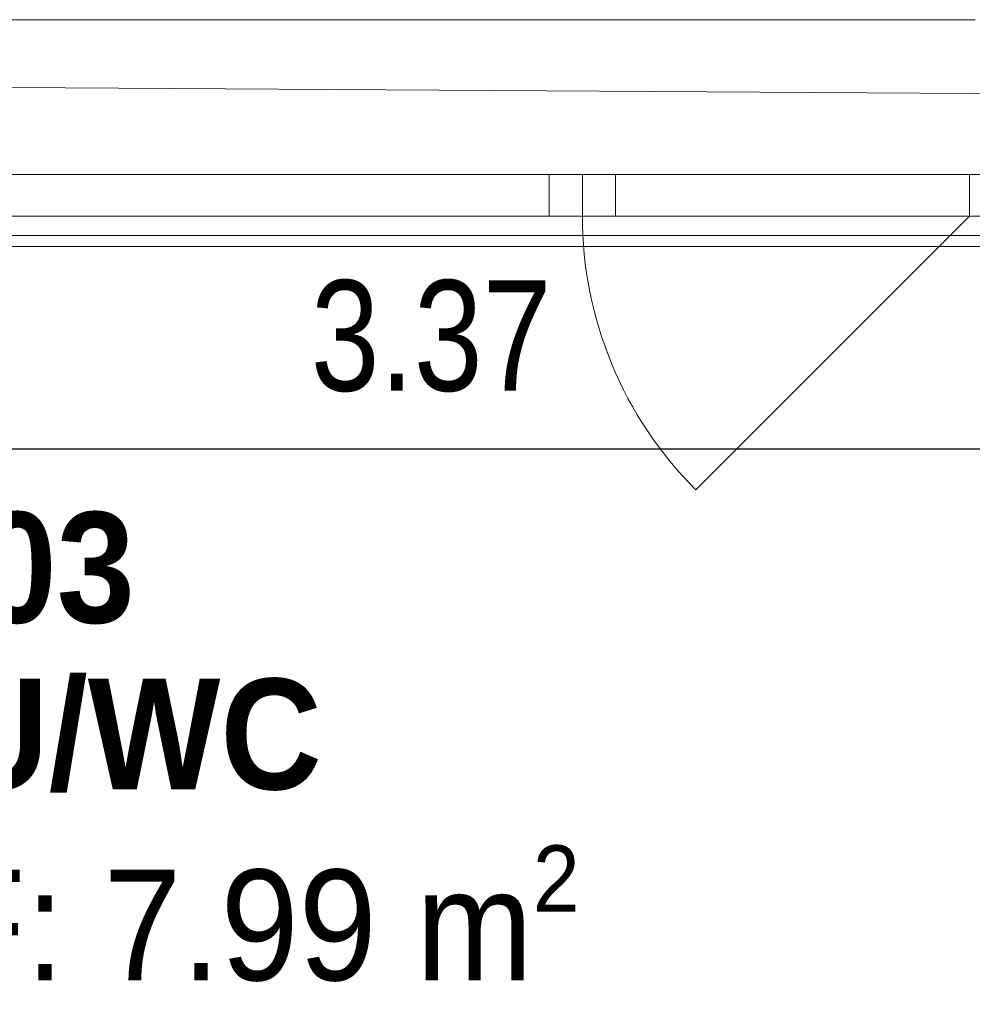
# Model space of a CAD drawing. Header units: metres. Extents: x -7.1 to 26.5, y -14.7 to 18.1.
# Tile 132 of 182: x 7.2 to 8.9, y 9.4 to 11.1. Entities that reach past the tile are written whole.
import ezdxf

# ---------------------------------------------------------------- set-up
doc = ezdxf.new("R2010")
doc.units = ezdxf.units.M
doc.header["$PDMODE"] = 65
doc.linetypes.add('AUSGEZOGEN', pattern=[0])
for name, color, linetype in [('XR$1$010 Fenster', 7, 'AUSGEZOGEN'), ('XR$1$030 Bodenaufbauten', 7, 'AUSGEZOGEN'), ('XR$1$080 Raumdefinitionen Kontur', 7, 'AUSGEZOGEN'), ('XR$2$080 Raumdefinitionen Text_1', 7, 'AUSGEZOGEN'), ('XR$2$105 Bemassungen 100', 7, 'AUSGEZOGEN'), ('XR$3$035 Decken', 7, 'AUSGEZOGEN')]:
    doc.layers.add(name, color=color, linetype=linetype)
doc.styles.add('ARIAL', font='arial.ttf')
doc.dimstyles.new('DIMSTYLE_3', dxfattribs={"dimtxt": 0.2, "dimasz": 0.3, "dimexe": 0, "dimexo": 0, "dimgap": 0.1, "dimtad": 2, "dimrnd": 0.005, "dimzin": 4, "dimdsep": 46, "dimtxsty": 'ARIAL', "dimblk1": 'ALL_ML_STRICH', "dimblk2": 'ALL_ML_STRICH', "dimsah": 1, "dimcen": 0, "dimclrd": 7, "dimclre": 7, "dimclrt": 7, "dimadec": 0, "dimazin": 0, "dimtfac": 1, "dimtdec": 0, "dimtix": 1, "dimtmove": 2, "dimatfit": 3, "dimfxl": 0, "dimtzin": 0, "dimlwd": 0, "dimlwe": 18, "dimarcsym": 0})

# ---------------------------------------------------------------- blocks, each defined once
blk = doc.blocks.new('ALL_ML_STRICH')
at = {"color": 0, "linetype": 'ByBlock', "lineweight": -2}
for p, q in [((0, -0.5), (0, 0.5)), ((-0.3, -0.3), (0.3, 0.3)), ((-1, 0), (0.5, 0))]:
    blk.add_line(p, q, dxfattribs=at)
blk = doc.blocks.new('*D183')
at = {"layer": 'DEFPOINTS', "color": 7, "linetype": 'AUSGEZOGEN', "lineweight": 18, "transparency": 33554687}
for p in [(6.2718, 10.3675), (6.2718, 10.3675), (9.6418, 10.3675)]:
    blk.add_point(p, dxfattribs=at)
at = {"layer": 'XR$2$105 Bemassungen 100', "color": 7, "linetype": 'AUSGEZOGEN', "lineweight": -2, "transparency": 33554687}
for p, q in [((6.2718, 10.3675), (6.2718, 10.3675)), ((6.2718, 10.3675), (9.6418, 10.3675)), ((9.6418, 10.3675), (9.6418, 10.3675))]:
    blk.add_line(p, q, dxfattribs=at)
at = {"layer": 'XR$2$105 Bemassungen 100', "color": 7, "linetype": 'AUSGEZOGEN', "lineweight": 18, "transparency": 33554687, "xscale": 0.3, "yscale": 0.3, "zscale": 0.3, "rotation": 180}
blk.add_blockref('ALL_ML_STRICH', (6.2718, 10.3675), dxfattribs=at)
at = {"layer": 'XR$2$105 Bemassungen 100', "color": 7, "linetype": 'AUSGEZOGEN', "lineweight": 18, "transparency": 33554687, "xscale": 0.3, "yscale": 0.3, "zscale": 0.3}
blk.add_blockref('ALL_ML_STRICH', (9.6418, 10.3675), dxfattribs=at)
at = {"layer": 'XR$2$105 Bemassungen 100', "color": 7, "linetype": 'AUSGEZOGEN', "lineweight": 18, "transparency": 33554687, "insert": (7.9683, 10.5711), "char_height": 0.2, "width": 0.64, "attachment_point": 5, "style": 'ARIAL'}
blk.add_mtext('\\W0.80;\\A1;{\\A1;{3.37\\H0.132000;\\S^ ;}}', dxfattribs=at)

msp = doc.modelspace()

# ---------------------------------------------------------------- linework, layer by layer
at = {"layer": 'XR$1$010 Fenster', "color": 7, "linetype": 'AUSGEZOGEN', "lineweight": 13, "transparency": 33554687}
for p, q in [((8.9518, 11.1435), (6.9518, 11.1435)), ((6.9618, 10.8635), (8.1818, 10.8635)), ((8.1818, 10.7885), (8.1818, 10.8635)), ((8.1818, 10.8635), (8.2418, 10.8635)), ((8.2418, 10.7885), (8.2418, 10.8635)), ((8.2418, 10.8635), (8.3018, 10.8635)), ((8.2418, 10.8635), (8.2418, 10.7885)), ((8.3018, 10.8635), (8.9418, 10.8635)), ((8.3018, 10.8635), (8.3018, 10.7885)), ((8.9418, 10.7885), (8.9418, 10.8635)), ((8.9418, 10.8635), (9.0418, 10.8635)), ((8.1818, 10.7885), (6.9618, 10.7885)), ((8.2418, 10.7885), (8.1818, 10.7885)), ((8.3018, 10.7885), (8.2418, 10.7885)), ((8.9418, 10.7885), (8.3018, 10.7885)), ((8.9418, 10.7885), (8.4468, 10.2935)), ((9.0418, 10.7885), (8.9418, 10.7885)), ((9.0268, 10.7335), (6.8768, 10.7335))]:
    msp.add_line(p, q, dxfattribs=at)
msp.add_arc((8.9418, 10.7885), 0.7, 180, 225, dxfattribs=at)
at = {"layer": 'XR$1$030 Bodenaufbauten', "color": 254, "linetype": 'AUSGEZOGEN', "lineweight": 13, "transparency": 33554687}
msp.add_lwpolyline([(2.2618, -3.7865), (22.6418, -3.7865), (22.6418, 10.7535), (14.8918, 10.7535), (14.8918, 6.0735), (10.0118, 6.0735), (10.0118, 8.0099), (10.0118, 10.7535), (2.2618, 10.7535), (2.2618, -3.7865)], close=True, dxfattribs=at)
at = {"layer": 'XR$1$080 Raumdefinitionen Kontur', "color": 8, "linetype": 'AUSGEZOGEN', "lineweight": 13, "transparency": 33554687}
msp.add_lwpolyline([(6.2718, 10.7335), (6.2718, 8.3635), (9.6418, 8.3635), (9.6418, 10.7335), (6.2718, 10.7335)], close=True, dxfattribs=at)
at = {"layer": 'XR$3$035 Decken', "color": 7, "linetype": 'AUSGEZOGEN', "lineweight": 18, "transparency": 33554687}
msp.add_lwpolyline([(10.0118, 11.0035), (1.9918, 11.0535), (1.9918, -3.9165), (1.9918, -6.6565), (22.9418, -6.6565), (22.9418, 11.0535), (14.8918, 11.0535), (14.8918, 6.2735), (13.4518, 6.2735), (11.4518, 6.2735), (10.0118, 6.2735), (10.0118, 11.0035)], close=True, dxfattribs=at)

# ---------------------------------------------------------------- texts
at = {"layer": 'XR$2$080 Raumdefinitionen Text_1', "color": 7, "linetype": 'AUSGEZOGEN', "transparency": 33554687, "insert": (6.9102, 10.2533), "char_height": 0.2, "width": 1.418098, "attachment_point": 1, "line_spacing_factor": 0.903614, "style": 'ARIAL'}
msp.add_mtext('\\A1;{\\fArial|i0|b1;\\H0.200000;\\W0.909091;\\C7;E.03}\\P{\\fArial|i0|b1;\\H0.200000;\\W0.909091;\\C7;DU/WC}\\P{\\fArial|i0|b0;\\H0.200000;\\W0.909091;\\C7;BF: 7.99 m\\fArial|i0|b0;\\H0.600000x;\\S2^ ;}\\P', dxfattribs=at)

# ---------------------------------------------------------------- dimensions: what is measured, and where the dimension line sits
at = {"layer": 'XR$2$105 Bemassungen 100', "color": 7, "linetype": 'AUSGEZOGEN', "lineweight": 18, "transparency": 33554687}
dim = msp.add_linear_dim(base=(9.6418, 10.3675), p1=(6.2718, 10.3675), p2=(9.6418, 10.3675), dimstyle='DIMSTYLE_3', override={"dimpost": '<>', "dimclrd": 7, "dimclre": 7, "dimclrt": 7, "dimlwd": 0, "dimlwe": 18}, dxfattribs=at)
dim.commit()
dim.dimension.update_dxf_attribs({"geometry": '*D183', "text_midpoint": (7.9683, 10.5711), "dimtype": 160})

doc.saveas('drawing.dxf')
